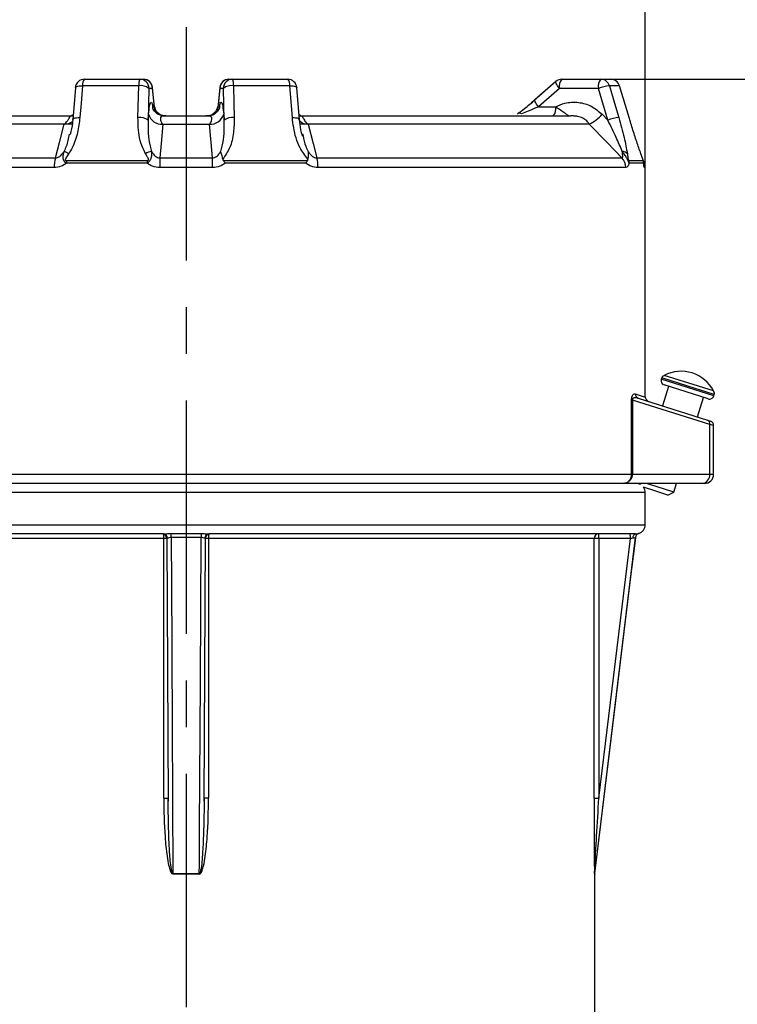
# Model space of a CAD drawing. Header units: millimetres. Extents: x 0 to 420, y 0 to 297.
# Tile 9 of 15: x 210 to 249, y 216 to 270. Entities that reach past the tile are written whole.
import ezdxf

# ---------------------------------------------------------------- set-up
doc = ezdxf.new("R2010")
doc.units = ezdxf.units.MM
doc.linetypes.add('CENTERX2', pattern=[20.32, 12.7, -2.54, 2.54, -2.54])
doc.layers.add('ОСЕВЫЕ', color=7, linetype='Continuous')
doc.styles.add('SLDTEXTSTYLE4', font='TXT', dxfattribs={"width": 0.75})
doc.dimstyles.new('SLDDIMSTYLE0', dxfattribs={"dimtxt": 3.5, "dimasz": 3.556, "dimexe": 0, "dimexo": 0.0625, "dimgap": 0.875, "dimtad": 1, "dimdec": 0, "dimlfac": 2, "dimrnd": 1e-09, "dimzin": 12, "dimdsep": 46, "dimtxsty": 'SLDTEXTSTYLE4', "dimsah": 1, "dimcen": 0.09, "dimadec": 0, "dimazin": 3, "dimtfac": 1, "dimtdec": 0, "dimtofl": 0, "dimtmove": 0, "dimatfit": 3, "dimfxl": 0, "dimfrac": 2, "dimtolj": 1, "dimtzin": 12, "dimarcsym": 0})

# ---------------------------------------------------------------- blocks, each defined once
blk = doc.blocks.new('_D_4')
at = {"layer": 'ОСЕВЫЕ'}
for p, q in [((241.761, 266.352), (259.161, 266.352)), ((258.161, 148.852), (258.161, 266.352)), ((233.925, 148.852), (259.161, 148.852))]:
    blk.add_line(p, q, dxfattribs=at)
for points in [[(258.161, 266.352), (257.78, 262.796), (258.542, 262.796)], [(258.161, 148.852), (258.542, 152.408), (257.78, 152.408)]]:
    blk.add_solid(points, dxfattribs=at)
at = {"layer": 'ОСЕВЫЕ', "insert": (253.65, 172.953), "char_height": 3.5, "attachment_point": 1, "rotation": 90, "style": 'SLDTEXTSTYLE4'}
blk.add_mtext('235', dxfattribs=at)
blk = doc.blocks.new('_D_5')
at = {"layer": 'ОСЕВЫЕ'}
for p, q in [((174.175, 236.852), (174.175, 277.352)), ((244.175, 261.541), (244.175, 277.352)), ((174.175, 276.352), (244.175, 276.352))]:
    blk.add_line(p, q, dxfattribs=at)
for points in [[(174.175, 276.352), (177.731, 275.971), (177.731, 276.733)], [(244.175, 276.352), (240.619, 276.733), (240.619, 275.971)]]:
    blk.add_solid(points, dxfattribs=at)
at = {"layer": 'ОСЕВЫЕ', "insert": (210.195, 280.863), "char_height": 3.5, "attachment_point": 1, "style": 'SLDTEXTSTYLE4'}
blk.add_mtext('140', dxfattribs=at)

msp = doc.modelspace()

# ---------------------------------------------------------------- linework, layer by layer
at = {"color": 7, "linetype": 'Continuous', "lineweight": 25}
for p, q in [((213.64, 266.352), (216.65, 266.352)), ((216.65, 266.352), (216.842, 266.352)), ((221.507, 266.352), (221.699, 266.352)), ((221.699, 266.352), (224.709, 266.352)), ((239.638, 266.352), (241.761, 266.352)), ((241.761, 266.352), (242.292, 266.352)), ((213.142, 265.891), (213.005, 264.162)), ((216.598, 265.998), (213.526, 265.998)), ((216.552, 264.269), (216.598, 265.998)), ((217.148, 265.852), (217.102, 264.122)), ((217.34, 265.852), (217.148, 265.852)), ((217.453, 264.802), (217.339, 265.903)), ((217.443, 264.852), (217.34, 265.852)), ((221.01, 265.904), (220.896, 264.805)), ((221.201, 265.852), (221.009, 265.852)), ((224.823, 265.998), (221.751, 265.998)), ((224.96, 264.269), (224.823, 265.998)), ((225.344, 264.162), (225.207, 265.891)), ((225.329, 264.352), (225.207, 265.891)), ((239.309, 266.229), (237.977, 265.067)), ((239.31, 266.229), (238.162, 265.229)), ((239.509, 265.852), (238.361, 264.852)), ((241.632, 265.852), (239.509, 265.852)), ((242.142, 264.122), (241.632, 265.852)), ((242.767, 265.998), (242.226, 265.998)), ((243.294, 264.269), (242.767, 265.998)), ((243.297, 264.268), (242.77, 265.997)), ((243.297, 264.268), (242.77, 265.997)), ((217.359, 264.852), (217.443, 264.852)), ((217.366, 264.756), (217.359, 264.852)), ((220.906, 264.852), (220.99, 264.852)), ((238.361, 264.852), (239.299, 264.852)), ((198.248, 264.352), (212.791, 264.352)), ((213.024, 264.41), (212.926, 264.38)), ((217.102, 264.122), (217.13, 264.443)), ((217.961, 264.367), (217.955, 264.368)), ((218.016, 264.352), (220.333, 264.352)), ((220.399, 264.352), (220.489, 264.36)), ((221.219, 264.443), (221.247, 264.122)), ((225.423, 264.383), (225.325, 264.411)), ((225.558, 264.352), (240.101, 264.352)), ((241.833, 264.443), (242.142, 264.122)), ((243.294, 264.269), (243.297, 264.268)), ((212.532, 263.912), (197.218, 263.912)), ((212.972, 263.912), (212.532, 263.912)), ((217.907, 263.912), (220.443, 263.912)), ((225.817, 263.912), (225.392, 263.912)), ((241.131, 263.912), (225.817, 263.912)), ((225.516, 263.388), (225.548, 263.263)), ((195.439, 262.071), (212.054, 262.071)), ((217.747, 262.071), (220.602, 262.071)), ((226.295, 262.071), (242.91, 262.071)), ((243.94, 262.298), (243.934, 262.321)), ((211.991, 261.541), (195.229, 261.541)), ((217.044, 261.777), (212.657, 261.777)), ((212.663, 261.923), (217.046, 261.923)), ((220.615, 261.541), (217.735, 261.541)), ((221.197, 261.923), (225.789, 261.923)), ((225.692, 261.777), (221.305, 261.777)), ((243.12, 261.541), (226.358, 261.541)), ((243.289, 261.923), (244.062, 261.923)), ((244.084, 261.777), (243.31, 261.777)), ((244.175, 249.053), (244.175, 261.541)), ((245.072, 250.095), (245.049, 250.024)), ((245.153, 250.189), (245.133, 250.196)), ((247.896, 249.383), (245.214, 250.233)), ((245.451, 249.634), (245.114, 248.572)), ((246.404, 249.332), (245.212, 249.71)), ((247.595, 248.954), (246.404, 249.332)), ((247.94, 249.306), (247.92, 249.312)), ((243.431, 244.852), (243.431, 248.891)), ((243.431, 248.891), (243.477, 248.891)), ((243.477, 248.891), (243.477, 244.852)), ((247.686, 247.556), (243.477, 248.891)), ((243.799, 248.989), (247.566, 247.795)), ((247.02, 247.968), (247.357, 249.03)), ((247.909, 249.117), (247.932, 249.188)), ((247.566, 247.795), (247.727, 247.744)), ((247.686, 244.852), (247.686, 247.556)), ((247.901, 244.852), (247.901, 247.505)), ((243.431, 244.852), (243.477, 244.852)), ((243.477, 244.852), (247.686, 244.852)), ((242.984, 244.352), (194.675, 244.352)), ((247.294, 244.352), (242.984, 244.352)), ((243.888, 244.352), (243.922, 244.286)), ((244.696, 243.946), (244.083, 244.141)), ((244.175, 242.102), (244.175, 243.852)), ((244.772, 244.184), (244.244, 244.352)), ((245.411, 243.719), (244.696, 243.946)), ((245.725, 243.882), (244.772, 244.184)), ((245.411, 243.719), (245.725, 243.882)), ((245.725, 243.882), (245.874, 244.352)), ((247.401, 244.352), (247.294, 244.352)), ((217.942, 241.602), (197.695, 241.602)), ((217.957, 241.352), (200.22, 241.352)), ((217.957, 227.228), (217.957, 241.352)), ((218.118, 241.353), (218.194, 227.057)), ((218.353, 241.625), (219.996, 241.625)), ((219.99, 241.417), (218.359, 241.417)), ((220.155, 227.05), (220.231, 241.353)), ((220.392, 241.352), (220.392, 227.228)), ((241.391, 241.352), (220.392, 241.352)), ((243.644, 241.602), (220.407, 241.602)), ((241.391, 227.228), (241.391, 241.352)), ((241.652, 241.352), (241.391, 241.352)), ((241.426, 223.117), (243.652, 241.417)), ((243.368, 241.352), (241.652, 241.352)), ((241.652, 241.352), (241.652, 227.228)), ((241.652, 227.228), (243.368, 241.352)), ((218.196, 227.057), (218.193, 227.228)), ((220.156, 227.228), (220.154, 227.05)), ((241.391, 227.228), (241.652, 227.228)), ((218.457, 223.117), (219.893, 223.117)), ((219.892, 223.087), (218.457, 223.087)), ((241.425, 213.838), (241.425, 223.087))]:
    msp.add_line(p, q, dxfattribs=at)
at = {"color": 8, "linetype": 'Continuous', "lineweight": 25}
for p, q in [((217.34, 265.852), (217.339, 265.903)), ((221.01, 265.903), (221.009, 265.852)), ((242.767, 265.998), (242.77, 265.997)), ((217.443, 264.852), (217.446, 264.801)), ((220.909, 264.802), (220.906, 264.852)), ((220.99, 264.852), (220.982, 264.751)), ((217.852, 264.36), (217.941, 264.352)), ((220.408, 264.352), (220.493, 264.359)), ((244.175, 261.541), (244.133, 261.541)), ((246.479, 249.57), (245.049, 250.024)), ((246.502, 249.641), (245.072, 250.095)), ((243.63, 249.227), (244.175, 249.053)), ((247.909, 249.117), (246.479, 249.57)), ((247.932, 249.188), (246.502, 249.641)), ((247.901, 247.505), (247.686, 247.556)), ((194.175, 244.852), (243.431, 244.852)), ((247.686, 244.852), (247.901, 244.852)), ((244.175, 243.852), (194.175, 243.852)), ((194.175, 242.102), (219.175, 242.102)), ((219.175, 242.102), (244.175, 242.102)), ((218.119, 241.352), (217.957, 241.352)), ((220.392, 241.352), (220.229, 241.352)), ((243.652, 241.417), (243.638, 241.417)), ((243.811, 241.625), (243.825, 241.625)), ((217.957, 227.228), (218.193, 227.228)), ((220.392, 227.228), (220.156, 227.228)), ((241.425, 223.087), (241.413, 223.087)), ((241.415, 223.117), (241.426, 223.117))]:
    msp.add_line(p, q, dxfattribs=at)
at = {"color": 8, "linetype": 'Continuous', "lineweight": 25, "flags": 128}
for points in [[(213.142, 265.891), (213.147, 265.908), (213.171, 265.934), (213.214, 265.956), (213.273, 265.974), (213.347, 265.988), (213.433, 265.996), (213.526, 265.998)], [(224.823, 265.998), (224.917, 265.996), (225.002, 265.988), (225.076, 265.974), (225.135, 265.956), (225.178, 265.934), (225.202, 265.908), (225.207, 265.891)], [(239.509, 265.852), (239.451, 265.926), (239.401, 265.997), (239.359, 266.062), (239.328, 266.12), (239.308, 266.168), (239.301, 266.203), (239.307, 266.226), (239.31, 266.229)], [(238.361, 264.852), (238.304, 264.926), (238.253, 264.997), (238.212, 265.062), (238.18, 265.12), (238.161, 265.168), (238.154, 265.203), (238.16, 265.226), (238.162, 265.229)], [(213.005, 264.162), (213.01, 264.179), (213.034, 264.205), (213.077, 264.227), (213.136, 264.245), (213.21, 264.258), (213.296, 264.266), (213.389, 264.269)], [(224.96, 264.269), (225.053, 264.266), (225.139, 264.258), (225.213, 264.245), (225.272, 264.227), (225.315, 264.205), (225.339, 264.179), (225.344, 264.161)]]:
    msp.add_lwpolyline(points, dxfattribs=at)
at = {"color": 7, "linetype": 'Continuous', "lineweight": 25, "flags": 128}
for points in [[(213.526, 265.998), (213.451, 265.042), (213.389, 264.269)], [(221.009, 265.852), (220.918, 264.972), (220.906, 264.852)], [(221.247, 264.122), (221.224, 264.977), (221.201, 265.852)], [(221.751, 265.998), (221.776, 265.042), (221.797, 264.269)], [(242.226, 265.998), (242.508, 265.042), (242.736, 264.269)], [(217.848, 264.362), (217.859, 264.36), (217.951, 264.352)], [(237.444, 264.469), (237.406, 264.49), (237.37, 264.504), (237.336, 264.513), (237.305, 264.516), (237.277, 264.513), (237.253, 264.504), (237.232, 264.49), (237.215, 264.469)], [(212.054, 262.071), (212.273, 262.912), (212.532, 263.912)], [(217.907, 263.912), (217.815, 262.852), (217.747, 262.071)], [(220.602, 262.071), (220.529, 262.912), (220.443, 263.912)], [(225.817, 263.912), (226.092, 262.852), (226.295, 262.071)], [(242.91, 262.071), (242.098, 262.912), (241.131, 263.912)], [(218.359, 241.417), (218.361, 241.105), (218.371, 239.12), (218.414, 231.179), (218.457, 223.117)], [(219.893, 223.117), (219.895, 223.613), (219.906, 225.598), (219.948, 233.54), (219.99, 241.417)], [(243.638, 241.417), (243.601, 241.105), (243.359, 239.12), (242.394, 231.179), (241.415, 223.117)], [(243.513, 241.369), (243.517, 241.415), (243.526, 241.459), (243.538, 241.499), (243.554, 241.534), (243.574, 241.563), (243.596, 241.584), (243.619, 241.597), (243.644, 241.602)]]:
    msp.add_lwpolyline(points, dxfattribs=at)
at = {"color": 7, "linetype": 'Continuous', "lineweight": 25}
for centre, radius, start, end in [((213.64, 265.852), 0.5, 90, 175.4772), ((213.947, 266.058), 0.425, 136.2651, 188.0821), ((217.356, 266.067), 0.761, 158.0635, 185.2474), ((216.649, 265.853), 0.499, 359.891, 89.8906), ((216.842, 265.852), 0.5, 5.9106, 90), ((216.841, 265.853), 0.499, 359.891, 89.8906), ((221.508, 265.853), 0.499, 90.1094, 180.109), ((221.507, 265.852), 0.5, 90, 174.0894), ((221.7, 265.853), 0.499, 90.1094, 180.109), ((220.993, 266.067), 0.761, 354.7526, 21.9365), ((224.709, 265.852), 0.5, 4.5228, 90), ((224.402, 266.058), 0.425, 351.9179, 43.7349), ((239.638, 265.852), 0.5, 90, 131.0743), ((240.089, 265.968), 0.592, 139.6093, 191.3691), ((242.212, 265.968), 0.592, 139.6093, 191.3691), ((241.757, 265.864), 0.488, 15.918, 89.4687), ((242.292, 265.852), 0.5, 16.9336, 90), ((242.291, 265.854), 0.497, 16.7716, 89.8941), ((216.709, 265.307), 0.699, 51.1169, 99.129), ((221.64, 265.307), 0.699, 80.871, 128.8831), ((242.699, 262.793), 3.24, 98.4067, 109.2382), ((217.951, 264.852), 0.5, 185.6543, 235.7917), ((220.399, 264.852), 0.5, 298.6631, 354.4375), ((238.719, 264.735), 0.592, 319.6093, 11.3691), ((216.663, 263.578), 0.699, 51.1113, 99.1228), ((217.835, 264.641), 0.732, 195.7193, 275.6138), ((220.514, 264.641), 0.732, 264.3862, 344.2807), ((221.686, 263.578), 0.699, 80.8772, 128.8887), ((240.348, 265.678), 1.931, 293.9159, 320.2445), ((243.21, 261.062), 3.242, 98.4118, 109.2355), ((214.001, 261.571), 2.01, 165.5782, 180.8476), ((212.034, 261.109), 1.405, 57.7427, 69.3695), ((217.533, 261.294), 1.155, 101.7578, 119.6283), ((227.501, 261.573), 9.767, 177.0771, 180.1895), ((210.848, 261.573), 9.767, 359.8105, 2.9229), ((224.348, 261.571), 2.01, 359.1524, 14.4218), ((242.354, 261.544), 0.767, 359.8001, 43.481), ((242.905, 262.012), 0.413, 43.8071, 87.6239), ((214.505, 261.778), 1.848, 175.5031, 180.0367), ((222.686, 261.778), 5.642, 178.5288, 180.0128), ((242.793, 261.777), 0.517, 359.9904, 16.421), ((243.582, 261.777), 0.502, 359.9989, 16.931), ((243.425, 261.541), 0.75, 0, 28.9859), ((246.132, 248.474), 1.984, 27.2681, 117.5465), ((245.288, 249.948), 0.25, 162.4073, 252.4073), ((245.31, 250.019), 0.25, 135.1646, 162.4073), ((243.875, 249.222), 0.245, 178.7121, 251.9713), ((247.693, 249.264), 0.25, 342.4073, 9.6499), ((244.425, 249.053), 0.25, 176.1748, 252.4073), ((247.671, 249.192), 0.25, 252.4073, 342.4073), ((247.481, 247.602), 0.211, 347.5238, 66.2212), ((247.651, 247.505), 0.25, 0.6358, 72.4073), ((247.233, 244.804), 0.456, 277.6871, 6.0295), ((247.401, 244.852), 0.5, 270, 0), ((243.675, 243.852), 0.5, 60.2777, 90), ((243.675, 243.852), 0.5, 0, 35.2945), ((243.675, 242.102), 0.5, 287.5108, 0), ((217.868, 241.352), 0.25, 359.9727, 89.9727), ((217.924, 241.372), 0.231, 359.2901, 85.4832), ((215.411, 241.439), 2.948, 359.5598, 3.6095), ((222.938, 241.439), 2.948, 176.3905, 180.4402), ((220.425, 241.372), 0.231, 94.5168, 180.7099), ((220.481, 241.352), 0.25, 90.0273, 180.0273), ((241.641, 241.352), 0.25, 90.043, 180.0429), ((240.211, 241.414), 1.442, 357.5213, 7.474), ((241.927, 241.414), 1.442, 357.5213, 7.474), ((243.887, 241.387), 0.25, 107.5295, 173.0782), ((243.9, 241.386), 0.25, 107.5108, 173.0657), ((210.759, 223.087), 7.698, 359.9997, 0.2243), ((227.59, 223.087), 7.698, 179.7757, 180.0003), ((241.663, 223.087), 0.25, 173.0692, 180), ((241.675, 223.087), 0.25, 173.0657, 180)]:
    msp.add_arc(centre, radius, start, end, dxfattribs=at)
at = {"color": 8, "linetype": 'Continuous', "lineweight": 25}
for centre, radius, start, end in [((217.944, 264.851), 0.501, 179.9671, 230.6907), ((220.405, 264.852), 0.501, 316.2488, 0.0181), ((217.582, 264.346), 0.17, 46.4347, 90.7787), ((220.767, 264.346), 0.17, 89.2212, 133.5653), ((212.556, 264.585), 0.673, 267.9613, 311.1851), ((225.778, 264.529), 0.617, 217.685, 273.5765), ((243.382, 261.541), 0.751, 359.9991, 19.5422), ((216.161, 241.4), 1.797, 358.4698, 6.0412), ((222.521, 241.387), 2.129, 174.55, 180.9389)]:
    msp.add_arc(centre, radius, start, end, dxfattribs=at)
at = {"color": 7, "linetype": 'Continuous', "lineweight": 25}
for points, knots in [([(217.13, 264.443), (217.147, 264.604), (217.182, 264.927), (217.247, 265.126), (217.308, 265.098), (217.344, 264.925), (217.359, 264.852)], [0, 0, 0, 0, 0.2673982, 0.5347925, 0.8022774, 1, 1, 1, 1]), ([(217.955, 264.368), (217.892, 264.372), (217.752, 264.382), (217.576, 264.488), (217.449, 264.614), (217.383, 264.72), (217.357, 264.78), (217.351, 264.803), (217.352, 264.797), (217.353, 264.796)], [0, 0, 0, 0, 0.175119, 0.388803, 0.566777, 0.714759, 0.841414, 0.979336, 1, 1, 1, 1]), ([(217.443, 264.852), (217.467, 264.772), (217.506, 264.641), (217.645, 264.517), (217.699, 264.469)], [0, 0, 0, 0, 0.610563, 1, 1, 1, 1]), ([(220.996, 264.792), (220.996, 264.794), (220.998, 264.801), (220.987, 264.765), (220.944, 264.678), (220.839, 264.543), (220.655, 264.405), (220.49, 264.374), (220.407, 264.358)], [0, 0, 0, 0, 0.052693, 0.205365, 0.349688, 0.528353, 0.761143, 1, 1, 1, 1]), ([(220.65, 264.469), (220.701, 264.514), (220.841, 264.637), (220.881, 264.768), (220.906, 264.852)], [0, 0, 0, 0, 0.36018, 1, 1, 1, 1]), ([(220.99, 264.852), (221.005, 264.925), (221.041, 265.098), (221.102, 265.126), (221.168, 264.927), (221.202, 264.604), (221.219, 264.443)], [0, 0, 0, 0, 0.1977226, 0.4652075, 0.7326018, 1, 1, 1, 1]), ([(237.215, 264.469), (237.346, 264.564), (237.668, 264.798), (237.987, 265.072), (238.178, 265.234)], [0, 0, 0, 0, 0.404752, 1, 1, 1, 1]), ([(238.361, 264.852), (238.177, 264.772), (237.874, 264.641), (237.564, 264.517), (237.444, 264.469)], [0, 0, 0, 0, 0.610563, 1, 1, 1, 1]), ([(239.299, 264.852), (239.466, 264.925), (239.857, 265.098), (240.539, 265.126), (241.263, 264.927), (241.643, 264.604), (241.833, 264.443)], [0, 0, 0, 0, 0.197723, 0.465208, 0.732602, 1, 1, 1, 1]), ([(239.299, 264.852), (239.368, 264.809), (239.537, 264.705), (239.701, 264.585), (239.854, 264.471), (239.95, 264.401), (240.037, 264.36), (240.079, 264.352), (240.101, 264.352), (240.101, 264.352)], [0, 0, 0, 0, 0.175103, 0.431361, 0.512015, 0.746543, 0.870332, 0.995955, 1, 1, 1, 1]), ([(212.619, 263.986), (212.65, 264.019), (212.735, 264.112), (212.807, 264.245), (212.856, 264.326), (212.865, 264.35), (212.843, 264.351), (212.836, 264.352)], [0, 0, 0, 0, 0.158075, 0.435652, 0.730766, 0.918188, 1, 1, 1, 1]), ([(213.389, 264.269), (213.354, 263.993), (213.283, 263.434), (213.062, 262.765), (212.847, 262.404), (212.784, 262.298)], [0, 0, 0, 0, 0.405379, 0.823899, 1, 1, 1, 1]), ([(212.791, 264.352), (212.792, 264.352), (212.871, 264.352), (212.946, 264.352), (213.02, 264.352)], [0, 0, 0, 0, 0.0150537, 1, 1, 1, 1]), ([(216.962, 262.298), (216.908, 262.404), (216.684, 262.847), (216.558, 263.528), (216.554, 264.086), (216.552, 264.269)], [0, 0, 0, 0, 0.176205, 0.731471, 1, 1, 1, 1]), ([(217.699, 264.469), (217.764, 264.433), (217.887, 264.364), (218.015, 264.352), (218.076, 264.352), (218.077, 264.352)], [0, 0, 0, 0, 0.520767, 0.993877, 1, 1, 1, 1]), ([(217.932, 264.352), (217.903, 264.35), (217.824, 264.345), (217.779, 264.281), (217.771, 264.16), (217.798, 264.047), (217.832, 263.999), (217.842, 263.986)], [0, 0, 0, 0, 0.171276, 0.463474, 0.769782, 0.935052, 1, 1, 1, 1]), ([(218.016, 264.352), (218.015, 264.352), (217.987, 264.352), (217.959, 264.352), (217.932, 264.352)], [0, 0, 0, 0, 0.04225, 1, 1, 1, 1]), ([(220.272, 264.352), (220.273, 264.352), (220.334, 264.352), (220.462, 264.364), (220.585, 264.433), (220.65, 264.469)], [0, 0, 0, 0, 0.006123, 0.479233, 1, 1, 1, 1]), ([(220.417, 264.352), (220.39, 264.352), (220.362, 264.352), (220.334, 264.352), (220.333, 264.352)], [0, 0, 0, 0, 0.95775, 1, 1, 1, 1]), ([(220.407, 264.358), (220.401, 264.356), (220.378, 264.349), (220.354, 264.356), (220.335, 264.361)], [0, 0, 0, 0, 0.236996, 1, 1, 1, 1]), ([(220.507, 263.986), (220.526, 264.019), (220.579, 264.112), (220.577, 264.245), (220.541, 264.326), (220.484, 264.35), (220.433, 264.351), (220.417, 264.352)], [0, 0, 0, 0, 0.158075, 0.435652, 0.730766, 0.918188, 1, 1, 1, 1]), ([(221.797, 264.269), (221.79, 263.994), (221.776, 263.435), (221.605, 262.639), (221.306, 262.201), (221.169, 262)], [0, 0, 0, 0, 0.343745, 0.698632, 1, 1, 1, 1]), ([(225.808, 262), (225.655, 262.201), (225.261, 262.717), (225.045, 263.529), (224.981, 264.087), (224.96, 264.269)], [0, 0, 0, 0, 0.301517, 0.772319, 1, 1, 1, 1]), ([(225.329, 264.352), (225.403, 264.352), (225.478, 264.352), (225.557, 264.352), (225.558, 264.352)], [0, 0, 0, 0, 0.984945, 1, 1, 1, 1]), ([(225.514, 264.352), (225.503, 264.35), (225.476, 264.345), (225.521, 264.281), (225.592, 264.16), (225.666, 264.047), (225.716, 263.999), (225.73, 263.986)], [0, 0, 0, 0, 0.171276, 0.463474, 0.769782, 0.935052, 1, 1, 1, 1]), ([(240.223, 264.352), (240.184, 264.352), (240.144, 264.352), (240.103, 264.352), (240.101, 264.352)], [0, 0, 0, 0, 0.95775, 1, 1, 1, 1]), ([(241.081, 263.986), (241.053, 264.019), (240.974, 264.112), (240.77, 264.245), (240.531, 264.326), (240.338, 264.35), (240.25, 264.351), (240.223, 264.352)], [0, 0, 0, 0, 0.158075, 0.435652, 0.730766, 0.918188, 1, 1, 1, 1]), ([(242.736, 264.269), (242.842, 263.9), (243.037, 263.215), (243.151, 262.587), (243.203, 262.298)], [0, 0, 0, 0, 0.538222, 1, 1, 1, 1]), ([(243.94, 262.298), (243.902, 262.404), (243.79, 262.722), (243.594, 263.31), (243.417, 263.867), (243.318, 264.19), (243.294, 264.269)], [0, 0, 0, 0, 0.176028, 0.524978, 0.884768, 1, 1, 1, 1]), ([(212.532, 263.912), (212.534, 263.913), (212.563, 263.938), (212.592, 263.962), (212.619, 263.986)], [0, 0, 0, 0, 0.04405, 1, 1, 1, 1]), ([(213.001, 264.162), (212.997, 264.098), (212.98, 263.826), (212.915, 263.557), (212.866, 263.351)], [0, 0, 0, 0, 0.2351967, 1, 1, 1, 1]), ([(217.102, 264.122), (217.099, 263.642), (217.094, 263.063), (217.268, 262.517), (217.297, 262.424)], [0, 0, 0, 0, 0.8305779, 1, 1, 1, 1]), ([(217.842, 263.986), (217.862, 263.962), (217.884, 263.938), (217.906, 263.913), (217.907, 263.912)], [0, 0, 0, 0, 0.95595, 1, 1, 1, 1]), ([(220.443, 263.912), (220.444, 263.913), (220.465, 263.938), (220.487, 263.962), (220.507, 263.986)], [0, 0, 0, 0, 0.04405, 1, 1, 1, 1]), ([(221.052, 262.424), (221.081, 262.517), (221.255, 263.063), (221.25, 263.642), (221.247, 264.122)], [0, 0, 0, 0, 0.1694221, 1, 1, 1, 1]), ([(225.516, 263.253), (225.48, 263.37), (225.388, 263.669), (225.368, 263.976), (225.357, 264.162)], [0, 0, 0, 0, 0.391085, 1, 1, 1, 1]), ([(225.73, 263.986), (225.757, 263.962), (225.786, 263.938), (225.815, 263.913), (225.817, 263.912)], [0, 0, 0, 0, 0.95595, 1, 1, 1, 1]), ([(241.131, 263.912), (241.13, 263.913), (241.114, 263.938), (241.097, 263.962), (241.081, 263.986)], [0, 0, 0, 0, 0.04405, 1, 1, 1, 1]), ([(242.922, 262.424), (242.816, 262.676), (242.582, 263.231), (242.298, 263.807), (242.142, 264.122)], [0, 0, 0, 0, 0.453413, 1, 1, 1, 1]), ([(212.054, 262.071), (212.091, 262.075), (212.155, 262.08), (212.284, 262.142), (212.414, 262.256), (212.492, 262.371), (212.529, 262.424)], [0, 0, 0, 0, 0.181686, 0.321178, 0.684656, 1, 1, 1, 1]), ([(212.657, 261.777), (212.635, 261.791), (212.6, 261.813), (212.561, 261.853), (212.534, 261.889), (212.512, 261.927), (212.493, 261.975), (212.472, 262.066), (212.475, 262.228), (212.509, 262.351), (212.529, 262.424)], [0, 0, 0, 0, 0.095996, 0.157174, 0.212625, 0.270564, 0.330612, 0.417393, 0.652408, 1, 1, 1, 1]), ([(212.784, 262.298), (212.74, 262.234), (212.675, 262.138), (212.604, 262.031), (212.589, 261.978), (212.59, 261.957), (212.598, 261.943), (212.61, 261.933), (212.632, 261.924), (212.651, 261.924), (212.663, 261.923)], [0, 0, 0, 0, 0.476558, 0.718001, 0.781321, 0.817749, 0.850365, 0.883007, 0.923783, 1, 1, 1, 1]), ([(217.046, 261.923), (217.048, 261.923), (217.062, 261.923), (217.083, 261.926), (217.106, 261.935), (217.119, 261.947), (217.126, 261.963), (217.128, 261.987), (217.12, 262.015), (217.099, 262.066), (217.044, 262.159), (216.995, 262.242), (216.962, 262.298)], [0, 0, 0, 0, 0.011058, 0.086943, 0.128779, 0.15992, 0.195581, 0.230774, 0.311103, 0.384847, 0.582949, 1, 1, 1, 1]), ([(217.297, 262.424), (217.297, 262.361), (217.296, 262.262), (217.279, 262.134), (217.258, 262.05), (217.239, 261.993), (217.213, 261.941), (217.188, 261.902), (217.157, 261.864), (217.114, 261.822), (217.074, 261.794), (217.047, 261.779), (217.044, 261.777)], [0, 0, 0, 0, 0.299588, 0.471326, 0.548431, 0.651237, 0.706539, 0.76904, 0.823374, 0.888752, 0.987125, 1, 1, 1, 1]), ([(217.297, 262.424), (217.329, 262.371), (217.396, 262.256), (217.524, 262.134), (217.654, 262.077), (217.72, 262.073), (217.747, 262.071)], [0, 0, 0, 0, 0.315322, 0.678774, 0.869092, 1, 1, 1, 1]), ([(220.602, 262.071), (220.64, 262.075), (220.706, 262.08), (220.833, 262.142), (220.953, 262.256), (221.02, 262.371), (221.052, 262.424)], [0, 0, 0, 0, 0.181686, 0.321178, 0.684656, 1, 1, 1, 1]), ([(221.169, 262), (221.154, 262.08), (221.125, 262.241), (221.072, 262.367), (221.053, 262.422), (221.052, 262.424)], [0, 0, 0, 0, 0.485593, 0.980268, 1, 1, 1, 1]), ([(225.82, 262.424), (225.82, 262.422), (225.826, 262.366), (225.818, 262.239), (225.811, 262.078), (225.808, 262)], [0, 0, 0, 0, 0.019731, 0.523959, 1, 1, 1, 1]), ([(225.82, 262.424), (225.857, 262.371), (225.936, 262.256), (226.073, 262.134), (226.204, 262.077), (226.269, 262.073), (226.295, 262.071)], [0, 0, 0, 0, 0.315322, 0.678774, 0.869092, 1, 1, 1, 1]), ([(242.91, 262.071), (242.92, 262.075), (242.938, 262.08), (242.954, 262.142), (242.95, 262.256), (242.931, 262.371), (242.922, 262.424)], [0, 0, 0, 0, 0.181686, 0.321178, 0.684656, 1, 1, 1, 1]), ([(243.31, 261.777), (243.304, 261.791), (243.293, 261.813), (243.274, 261.853), (243.257, 261.889), (243.239, 261.927), (243.216, 261.975), (243.169, 262.066), (243.076, 262.228), (242.98, 262.351), (242.922, 262.424)], [0, 0, 0, 0, 0.095996, 0.157174, 0.212625, 0.270564, 0.330612, 0.417393, 0.652408, 1, 1, 1, 1]), ([(243.203, 262.298), (243.211, 262.234), (243.224, 262.138), (243.239, 262.031), (243.252, 261.978), (243.259, 261.957), (243.265, 261.943), (243.272, 261.933), (243.28, 261.924), (243.286, 261.924), (243.289, 261.923)], [0, 0, 0, 0, 0.476558, 0.718001, 0.781321, 0.817749, 0.850365, 0.883007, 0.923783, 1, 1, 1, 1]), ([(244.082, 261.847), (244.081, 261.857), (244.078, 261.895), (244.06, 261.956), (244.036, 262.033), (244.008, 262.114), (243.975, 262.206), (243.948, 262.283), (243.934, 262.321)], [0, 0, 0, 0, 0.055507, 0.221389, 0.369204, 0.492691, 0.742502, 1, 1, 1, 1]), ([(244.062, 261.923), (244.063, 261.924), (244.064, 261.924), (244.064, 261.932), (244.062, 261.942), (244.059, 261.955), (244.054, 261.973), (244.039, 262.02), (244.015, 262.087), (243.98, 262.186), (243.955, 262.256), (243.94, 262.298)], [0, 0, 0, 0, 0.066203, 0.114958, 0.147346, 0.179724, 0.208749, 0.26263, 0.478189, 0.690035, 1, 1, 1, 1]), ([(212.657, 261.777), (212.563, 261.715), (212.359, 261.58), (212.12, 261.555), (211.991, 261.541)], [0, 0, 0, 0, 0.462638, 1, 1, 1, 1]), ([(217.735, 261.541), (217.601, 261.555), (217.352, 261.58), (217.142, 261.715), (217.044, 261.777)], [0, 0, 0, 0, 0.537362, 1, 1, 1, 1]), ([(221.305, 261.777), (221.208, 261.715), (220.998, 261.58), (220.748, 261.555), (220.615, 261.541)], [0, 0, 0, 0, 0.4626384, 1, 1, 1, 1]), ([(221.169, 262), (221.172, 261.979), (221.177, 261.952), (221.193, 261.929), (221.197, 261.923)], [0, 0, 0, 0, 0.738649, 1, 1, 1, 1]), ([(221.305, 261.777), (221.304, 261.779), (221.268, 261.828), (221.232, 261.876), (221.197, 261.923)], [0, 0, 0, 0, 0.029984, 1, 1, 1, 1]), ([(225.789, 261.923), (225.759, 261.876), (225.727, 261.828), (225.693, 261.779), (225.692, 261.777)], [0, 0, 0, 0, 0.970016, 1, 1, 1, 1]), ([(226.358, 261.541), (226.229, 261.555), (225.99, 261.58), (225.786, 261.715), (225.692, 261.777)], [0, 0, 0, 0, 0.537362, 1, 1, 1, 1]), ([(225.789, 261.923), (225.794, 261.933), (225.806, 261.956), (225.808, 261.983), (225.808, 262)], [0, 0, 0, 0, 0.404665, 1, 1, 1, 1]), ([(243.31, 261.777), (243.284, 261.715), (243.229, 261.58), (243.158, 261.555), (243.12, 261.541)], [0, 0, 0, 0, 0.4626384, 1, 1, 1, 1]), ([(244.096, 261.754), (244.096, 261.753), (244.097, 261.751), (244.091, 261.785), (244.084, 261.837), (244.078, 261.899), (244.076, 261.918)], [0, 0, 0, 0, 0.079367, 0.359172, 0.798873, 1, 1, 1, 1]), ([(244.083, 261.847), (244.084, 261.836), (244.087, 261.809), (244.085, 261.789), (244.084, 261.777)], [0, 0, 0, 0, 0.426295, 1, 1, 1, 1]), ([(244.133, 261.541), (244.125, 261.555), (244.109, 261.58), (244.092, 261.715), (244.084, 261.777)], [0, 0, 0, 0, 0.5373616, 1, 1, 1, 1]), ([(245.214, 250.233), (245.214, 250.233), (245.192, 250.222), (245.172, 250.205), (245.153, 250.189)], [0, 0, 0, 0, 0.012985, 1, 1, 1, 1]), ([(243.431, 248.891), (243.432, 248.914), (243.433, 248.961), (243.443, 249.032), (243.464, 249.113), (243.513, 249.204), (243.573, 249.238), (243.615, 249.23), (243.63, 249.227)], [0, 0, 0, 0, 0.067244, 0.134241, 0.23448, 0.411902, 0.794759, 1, 1, 1, 1]), ([(247.92, 249.312), (247.919, 249.313), (247.916, 249.33), (247.909, 249.354), (247.899, 249.376), (247.896, 249.383)], [0, 0, 0, 0, 0.029961, 0.6916, 1, 1, 1, 1]), ([(243.799, 248.989), (243.772, 248.997), (243.698, 249.017), (243.601, 249.023), (243.522, 248.996), (243.493, 248.967), (243.482, 248.944), (243.478, 248.93), (243.476, 248.911), (243.477, 248.899), (243.477, 248.891)], [0, 0, 0, 0, 0.232791, 0.653782, 0.829552, 0.91275, 0.927295, 0.958152, 0.973033, 1, 1, 1, 1]), ([(242.984, 244.352), (242.987, 244.352), (243.039, 244.352), (243.142, 244.373), (243.258, 244.448), (243.349, 244.553), (243.413, 244.682), (243.431, 244.795), (243.431, 244.851), (243.431, 244.852)], [0, 0, 0, 0, 0.010813, 0.228934, 0.451397, 0.580942, 0.789367, 0.996715, 1, 1, 1, 1]), ([(243.477, 244.852), (243.477, 244.851), (243.477, 244.795), (243.458, 244.682), (243.387, 244.553), (243.286, 244.448), (243.158, 244.373), (243.044, 244.352), (242.987, 244.352), (242.984, 244.352)], [0, 0, 0, 0, 0.003284, 0.210595, 0.419018, 0.54858, 0.771077, 0.98919, 1, 1, 1, 1]), ([(217.942, 241.602), (217.995, 241.602), (218.061, 241.609), (218.202, 241.621), (218.277, 241.625), (218.353, 241.625)], [0, 0, 0, 0, 0.5, 0.5, 1, 1, 1, 1]), ([(218.359, 241.417), (218.316, 241.417), (218.276, 241.407), (218.206, 241.385), (218.177, 241.373), (218.155, 241.369)], [0, 0, 0, 0, 0.5, 0.5, 1, 1, 1, 1]), ([(220.194, 241.369), (220.172, 241.373), (220.143, 241.385), (220.074, 241.407), (220.033, 241.417), (219.99, 241.417)], [0, 0, 0, 0, 0.5, 0.5, 1, 1, 1, 1]), ([(219.996, 241.625), (220.072, 241.625), (220.147, 241.621), (220.288, 241.609), (220.355, 241.602), (220.407, 241.602)], [0, 0, 0, 0, 0.5, 0.5, 1, 1, 1, 1]), ([(243.638, 241.417), (243.637, 241.417), (243.623, 241.407), (243.58, 241.385), (243.55, 241.373), (243.513, 241.369)], [0, 0, 0, 0, 0.5, 0.5, 1, 1, 1, 1]), ([(243.644, 241.602), (243.7, 241.602), (243.739, 241.609), (243.794, 241.621), (243.809, 241.625), (243.811, 241.625)], [0, 0, 0, 0, 0.5, 0.5, 1, 1, 1, 1]), ([(217.957, 227.228), (217.957, 226.523), (217.976, 225.819), (218.052, 224.765), (218.084, 224.413), (218.159, 223.889), (218.188, 223.715), (218.248, 223.458), (218.271, 223.372), (218.318, 223.248), (218.335, 223.207), (218.369, 223.15), (218.382, 223.131), (218.414, 223.1), (218.434, 223.087), (218.457, 223.087)], [0, 0, 0, 0, 0.5, 0.5, 0.75, 0.75, 0.875, 0.875, 0.9375, 0.9375, 0.96875, 0.96875, 0.984375, 0.984375, 1, 1, 1, 1]), ([(219.892, 223.087), (219.915, 223.087), (219.936, 223.1), (219.967, 223.131), (219.98, 223.15), (220.015, 223.207), (220.032, 223.249), (220.078, 223.374), (220.101, 223.459), (220.161, 223.716), (220.19, 223.889), (220.265, 224.412), (220.297, 224.764), (220.373, 225.818), (220.392, 226.523), (220.392, 227.228)], [0, 0, 0, 0, 0.015625, 0.015625, 0.03125, 0.03125, 0.0625, 0.0625, 0.125, 0.125, 0.25, 0.25, 0.5, 0.5, 1, 1, 1, 1]), ([(241.391, 227.228), (241.391, 226.523), (241.392, 225.819), (241.396, 224.765), (241.398, 224.413), (241.401, 223.889), (241.403, 223.715), (241.405, 223.458), (241.406, 223.372), (241.408, 223.248), (241.409, 223.207), (241.41, 223.15), (241.41, 223.131), (241.412, 223.1), (241.412, 223.087), (241.413, 223.087)], [0, 0, 0, 0, 0.5, 0.5, 0.75, 0.75, 0.875, 0.875, 0.9375, 0.9375, 0.96875, 0.96875, 0.984375, 0.984375, 1, 1, 1, 1]), ([(241.415, 223.117), (241.415, 223.117), (241.415, 223.12), (241.415, 223.127), (241.415, 223.132), (241.416, 223.146), (241.416, 223.155), (241.417, 223.186), (241.418, 223.206), (241.422, 223.269), (241.424, 223.311), (241.431, 223.439), (241.435, 223.525), (241.45, 223.782), (241.459, 223.953), (241.489, 224.469), (241.509, 224.814), (241.569, 225.848), (241.61, 226.538), (241.652, 227.228)], [0, 0, 0, 0, 0.003906, 0.003906, 0.007813, 0.007813, 0.015625, 0.015625, 0.03125, 0.03125, 0.0625, 0.0625, 0.125, 0.125, 0.25, 0.25, 0.5, 0.5, 1, 1, 1, 1])]:
    msp.add_open_spline(points, degree=3, knots=knots, dxfattribs=at)
at = {"color": 8, "linetype": 'Continuous', "lineweight": 25}
for points, knots in [([(212.791, 264.352), (212.793, 264.352), (212.851, 264.352), (212.93, 264.355), (213.003, 264.37), (213.022, 264.374)], [0, 0, 0, 0, 0.023355, 0.748664, 1, 1, 1, 1]), ([(218.077, 264.352), (218.075, 264.352), (218.014, 264.352), (217.952, 264.359), (217.892, 264.366)], [0, 0, 0, 0, 0.022519, 1, 1, 1, 1]), ([(220.426, 264.363), (220.376, 264.358), (220.325, 264.352), (220.274, 264.352), (220.272, 264.352)], [0, 0, 0, 0, 0.972772, 1, 1, 1, 1]), ([(225.327, 264.374), (225.346, 264.37), (225.42, 264.355), (225.498, 264.352), (225.556, 264.352), (225.558, 264.352)], [0, 0, 0, 0, 0.251401, 0.976647, 1, 1, 1, 1]), ([(212.529, 262.424), (212.575, 262.517), (212.726, 262.817), (212.784, 263.135), (212.825, 263.355)], [0, 0, 0, 0, 0.307518, 1, 1, 1, 1]), ([(225.548, 263.263), (225.583, 263.074), (225.637, 262.787), (225.774, 262.517), (225.82, 262.424)], [0, 0, 0, 0, 0.659075, 1, 1, 1, 1]), ([(218.457, 223.117), (218.455, 223.117), (218.45, 223.117), (218.441, 223.123), (218.426, 223.144), (218.395, 223.221), (218.323, 223.602), (218.292, 224.045), (218.25, 224.722), (218.21, 225.648), (218.202, 226.501), (218.196, 227.057)], [0, 0, 0, 0, 0.001446, 0.003189, 0.008325, 0.019972, 0.066034, 0.299587, 0.355571, 0.579524, 1, 1, 1, 1]), ([(220.154, 227.05), (220.152, 226.778), (220.146, 225.845), (220.092, 224.59), (220.031, 223.56), (219.943, 223.192), (219.921, 223.139), (219.907, 223.122), (219.898, 223.117), (219.894, 223.117), (219.893, 223.117)], [0, 0, 0, 0, 0.20568, 0.706444, 0.953851, 0.98253, 0.992895, 0.996987, 0.99863, 1, 1, 1, 1])]:
    msp.add_open_spline(points, degree=3, knots=knots, dxfattribs=at)
at = {"color": 7, "linetype": 'Continuous', "lineweight": 25}
for points in [[(218.155, 241.369), (218.129, 241.364), (218.116, 241.358), (218.118, 241.352)], [(220.231, 241.352), (220.233, 241.358), (220.22, 241.364), (220.194, 241.369)], [(243.513, 241.369), (243.469, 241.364), (243.419, 241.358), (243.368, 241.352)]]:
    msp.add_open_spline(points, degree=3, dxfattribs=at)
at = {"layer": 'ОСЕВЫЕ', "linetype": 'CENTERX2'}
msp.add_line((219.175, 269.185), (219.175, 55.503), dxfattribs=at)

# ---------------------------------------------------------------- dimensions: what is measured, and where the dimension line sits
at = {"layer": 'ОСЕВЫЕ'}
dim = msp.add_linear_dim(base=(244.175, 276.352), p1=(174.175, 236.852), p2=(244.175, 261.541), dimstyle='SLDDIMSTYLE0', dxfattribs=at)
dim.commit()
dim.dimension.update_dxf_attribs({"geometry": '_D_5', "text_midpoint": (214.075, 276.352), "dimtype": 160})
dim = msp.add_linear_dim(base=(258.161, 266.352), p1=(233.925, 148.852), p2=(241.761, 266.352), angle=90, dimstyle='SLDDIMSTYLE0', dxfattribs=at)
dim.commit()
dim.dimension.update_dxf_attribs({"geometry": '_D_4', "text_midpoint": (258.161, 176.832), "dimtype": 160})

doc.saveas('drawing.dxf')
